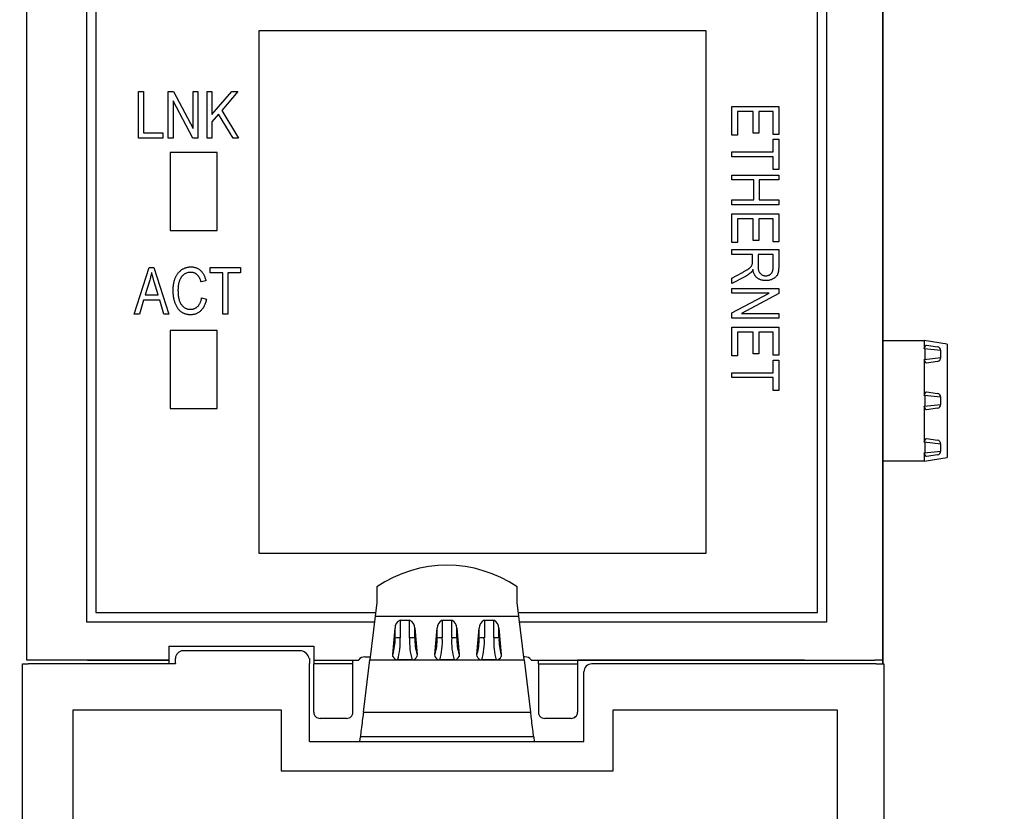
# Model space of a CAD drawing. Extents: x 909.4 to 931.4, y -8.5 to 8.5.
# Tile 15 of 31: x 921.6 to 922.9, y -2.3 to -1.3. Entities that reach past the tile are written whole.
import ezdxf

# ---------------------------------------------------------------- set-up
doc = ezdxf.new("R2010")
doc.units = 0
doc.header["$LTSCALE"] = 4
doc.header["$MEASUREMENT"] = 0
doc.layers.get('0').update_dxf_attribs({"linetype": 'CONTINUOUS'})
doc.layers.get('DEFPOINTS').update_dxf_attribs({"linetype": 'CONTINUOUS'})
doc.layers.add('DIMENSIONS', color=140, linetype='CONTINUOUS')
doc.styles.get("Standard").update_dxf_attribs({"font": 'romans.shx'})
doc.dimstyles.get("Standard").update_dxf_attribs({"dimtxt": 0.1875, "dimasz": 0.25, "dimexe": 0.0625, "dimexo": 0.0625, "dimgap": 0.0625, "dimtad": 0, "dimtih": 1, "dimtoh": 1, "dimzin": 0, "dimdsep": 46, "dimtxsty": 'Standard', "dimcen": 0, "dimadec": 0, "dimazin": 0, "dimtfac": 1, "dimtofl": 0, "dimtmove": 0, "dimatfit": 3, "dimfxl": 0, "dimtolj": 1, "dimtzin": 0, "dimarcsym": 0})

# ---------------------------------------------------------------- blocks, each defined once
blk = doc.blocks.new('*D3')
at = {"layer": 'DEFPOINTS', "color": 0}
for p in [(921.5246, 0.6898), (920.5408, -3.5563), (923.7191, -3.5563)]:
    blk.add_point(p, dxfattribs=at)
at = {"layer": 'DIMENSIONS', "color": 0, "lineweight": -2}
for p, q in [((921.5871, 0.6898), (923.7816, 0.6898)), ((923.7191, 0.4398), (923.7191, -1.0716)), ((923.7191, -3.3063), (923.7191, -1.7948)), ((920.6033, -3.5563), (923.7816, -3.5563))]:
    blk.add_line(p, q, dxfattribs=at)
at = {"layer": 'DIMENSIONS', "color": 0}
for points in [[(923.6774, 0.4398), (923.7608, 0.4398), (923.7191, 0.6898)], [(923.6774, -3.3063), (923.7608, -3.3063), (923.7191, -3.5563)]]:
    blk.add_solid(points, dxfattribs=at)
at = {"layer": 'DIMENSIONS', "color": 0, "char_height": 0.1875, "attachment_point": 5}
for s, insert in [('\\A1;4.25', (923.7191, -1.277)), ('\\A1;[107.9]', (923.7191, -1.6386))]:
    blk.add_mtext(s, dxfattribs=dict(at, insert=insert))

msp = doc.modelspace()

# ---------------------------------------------------------------- linework, layer by layer
for p, q in [((921.6453, -2.0995), (921.6453, 0.3216)), ((921.7213, -2.0517), (921.7213, 0.3146)), ((921.7326, 0.314), (921.7326, -2.0395)), ((922.6448, -2.0395), (922.6448, 0.314)), ((922.6562, 0.3146), (922.6562, -2.0517)), ((922.7268, -0.2481), (922.7268, -2.0995)), ((922.727, -0.4718), (922.727, -2.1045)), ((922.5038, -1.3041), (921.9385, -1.3041)), ((921.9385, -1.3041), (921.9385, -1.9643)), ((922.5038, -1.9643), (922.5038, -1.3041)), ((921.7866, -1.4396), (921.7866, -1.3805)), ((921.7866, -1.3805), (921.7927, -1.3805)), ((921.7927, -1.3805), (921.7927, -1.4327)), ((921.8242, -1.4396), (921.8242, -1.3805)), ((921.8242, -1.3805), (921.8307, -1.3805)), ((921.8307, -1.3805), (921.8556, -1.4276)), ((921.8556, -1.4276), (921.8556, -1.3805)), ((921.8556, -1.3805), (921.8617, -1.3805)), ((921.8617, -1.3805), (921.8617, -1.4396)), ((921.8733, -1.4396), (921.8733, -1.3805)), ((921.8733, -1.3805), (921.8794, -1.3805)), ((921.8794, -1.4099), (921.9044, -1.3805)), ((921.8794, -1.3805), (921.8794, -1.4099)), ((921.9122, -1.3805), (921.8919, -1.4045)), ((921.9044, -1.3805), (921.9122, -1.3805)), ((921.8552, -1.4396), (921.8303, -1.3926)), ((921.8303, -1.3926), (921.8303, -1.4396)), ((921.8919, -1.4045), (921.9131, -1.4396)), ((922.5365, -1.3996), (922.5956, -1.3996)), ((922.5365, -1.4357), (922.5365, -1.3996)), ((922.5634, -1.4058), (922.5434, -1.4058)), ((922.5434, -1.4058), (922.5434, -1.4357)), ((922.5634, -1.4334), (922.5634, -1.4058)), ((922.5887, -1.4058), (922.5703, -1.4058)), ((922.5703, -1.4058), (922.5703, -1.4334)), ((922.5887, -1.4349), (922.5887, -1.4058)), ((922.5956, -1.3996), (922.5956, -1.4349)), ((921.8877, -1.4093), (921.8794, -1.4191)), ((921.9061, -1.4396), (921.8877, -1.4093)), ((921.8794, -1.4191), (921.8794, -1.4396)), ((921.8173, -1.4396), (921.7866, -1.4396)), ((921.7927, -1.4327), (921.8173, -1.4327)), ((921.8173, -1.4327), (921.8173, -1.4396)), ((921.8303, -1.4396), (921.8242, -1.4396)), ((921.8617, -1.4396), (921.8552, -1.4396)), ((921.8794, -1.4396), (921.8733, -1.4396)), ((921.9131, -1.4396), (921.9061, -1.4396)), ((922.5434, -1.4357), (922.5365, -1.4357)), ((922.5703, -1.4334), (922.5634, -1.4334)), ((922.5956, -1.4349), (922.5887, -1.4349)), ((922.5887, -1.441), (922.5956, -1.441)), ((922.5887, -1.4571), (922.5887, -1.441)), ((922.5956, -1.441), (922.5956, -1.4794)), ((921.8267, -1.4579), (921.8267, -1.5563)), ((921.8858, -1.4579), (921.8267, -1.4579)), ((921.8858, -1.5563), (921.8858, -1.4579)), ((922.5365, -1.4633), (922.5365, -1.4571)), ((922.5365, -1.4571), (922.5887, -1.4571)), ((922.5887, -1.4633), (922.5365, -1.4633)), ((922.5887, -1.4794), (922.5887, -1.4633)), ((922.5956, -1.4794), (922.5887, -1.4794)), ((922.5365, -1.4863), (922.5956, -1.4863)), ((922.5365, -1.4924), (922.5365, -1.4863)), ((922.5641, -1.4924), (922.5365, -1.4924)), ((922.5641, -1.5177), (922.5641, -1.4924)), ((922.5956, -1.4924), (922.571, -1.4924)), ((922.571, -1.4924), (922.571, -1.5177)), ((922.5956, -1.4863), (922.5956, -1.4924)), ((922.5365, -1.5239), (922.5365, -1.5177)), ((922.5365, -1.5177), (922.5641, -1.5177)), ((922.571, -1.5177), (922.5956, -1.5177)), ((922.5956, -1.5177), (922.5956, -1.5239)), ((922.5956, -1.5239), (922.5365, -1.5239)), ((922.5365, -1.5354), (922.5956, -1.5354)), ((922.5365, -1.5714), (922.5365, -1.5354)), ((922.5634, -1.5415), (922.5434, -1.5415)), ((922.5434, -1.5415), (922.5434, -1.5714)), ((922.5634, -1.5691), (922.5634, -1.5415)), ((922.5887, -1.5415), (922.5703, -1.5415)), ((922.5703, -1.5415), (922.5703, -1.5691)), ((922.5887, -1.5707), (922.5887, -1.5415)), ((922.5956, -1.5354), (922.5956, -1.5707)), ((921.8267, -1.5563), (921.8858, -1.5563)), ((922.5434, -1.5714), (922.5365, -1.5714)), ((922.5703, -1.5691), (922.5634, -1.5691)), ((922.5956, -1.5707), (922.5887, -1.5707)), ((922.5365, -1.5806), (922.5956, -1.5806)), ((922.5365, -1.5868), (922.5365, -1.5806)), ((922.5626, -1.5868), (922.5365, -1.5868)), ((922.5626, -1.5946), (922.5626, -1.5868)), ((922.5887, -1.5868), (922.5695, -1.5868)), ((922.5695, -1.5868), (922.5695, -1.6011)), ((922.5887, -1.6027), (922.5887, -1.5868)), ((922.5956, -1.5806), (922.5956, -1.6023)), ((921.7812, -1.6622), (921.8001, -1.6031)), ((921.8001, -1.6031), (921.8061, -1.6031)), ((921.8061, -1.6031), (921.8249, -1.6622)), ((921.8771, -1.61), (921.8771, -1.6031)), ((921.8771, -1.6031), (921.9154, -1.6031)), ((921.9154, -1.6031), (921.9154, -1.61)), ((921.8932, -1.61), (921.8771, -1.61)), ((921.8932, -1.6622), (921.8932, -1.61)), ((921.9154, -1.61), (921.8993, -1.61)), ((921.8993, -1.61), (921.8993, -1.6622)), ((922.5365, -1.6166), (922.5492, -1.6098)), ((922.5527, -1.6149), (922.5365, -1.6236)), ((922.5365, -1.6236), (922.5365, -1.6166)), ((921.8003, -1.6204), (921.7948, -1.6376)), ((921.8114, -1.6376), (921.8064, -1.6214)), ((921.8717, -1.62), (921.8656, -1.6215)), ((922.5365, -1.6297), (922.5956, -1.6297)), ((922.5365, -1.6358), (922.5365, -1.6297)), ((922.5956, -1.6297), (922.5956, -1.6362)), ((921.7948, -1.6376), (921.8114, -1.6376)), ((921.8663, -1.6415), (921.8725, -1.643)), ((922.5365, -1.6607), (922.5835, -1.6358)), ((922.5835, -1.6358), (922.5365, -1.6358)), ((922.5956, -1.6362), (922.5485, -1.6612)), ((921.7928, -1.6445), (921.7876, -1.6622)), ((921.8134, -1.6445), (921.7928, -1.6445)), ((921.8186, -1.6622), (921.8134, -1.6445)), ((921.7876, -1.6622), (921.7812, -1.6622)), ((921.8249, -1.6622), (921.8186, -1.6622)), ((921.8993, -1.6622), (921.8932, -1.6622)), ((922.5365, -1.6673), (922.5365, -1.6607)), ((922.5956, -1.6673), (922.5365, -1.6673)), ((922.5485, -1.6612), (922.5956, -1.6612)), ((922.5956, -1.6612), (922.5956, -1.6673)), ((922.5365, -1.6788), (922.5956, -1.6788)), ((922.5365, -1.7148), (922.5365, -1.6788)), ((922.5956, -1.6788), (922.5956, -1.7141)), ((921.8267, -1.6829), (921.8267, -1.7813)), ((921.8858, -1.6829), (921.8267, -1.6829)), ((921.8858, -1.7813), (921.8858, -1.6829)), ((922.5634, -1.6849), (922.5434, -1.6849)), ((922.5434, -1.6849), (922.5434, -1.7148)), ((922.5634, -1.7125), (922.5634, -1.6849)), ((922.5887, -1.6849), (922.5703, -1.6849)), ((922.5703, -1.6849), (922.5703, -1.7125)), ((922.5887, -1.7141), (922.5887, -1.6849)), ((922.727, -1.6956), (922.7795, -1.6956)), ((922.8083, -1.7), (922.7795, -1.6956)), ((922.7795, -1.6956), (922.7795, -1.7059)), ((922.7795, -1.7059), (922.7814, -1.7015)), ((922.7814, -1.7015), (922.7824, -1.7013)), ((922.7824, -1.7013), (922.7962, -1.7034)), ((922.8083, -1.7), (922.8083, -1.8435)), ((922.5434, -1.7148), (922.5365, -1.7148)), ((922.5703, -1.7125), (922.5634, -1.7125)), ((922.5956, -1.7141), (922.5887, -1.7141)), ((922.8004, -1.7083), (922.7795, -1.7059)), ((922.7795, -1.7195), (922.8004, -1.7171)), ((922.7807, -1.7194), (922.7807, -1.706)), ((922.8004, -1.7171), (922.8004, -1.7083)), ((922.5887, -1.7363), (922.5887, -1.7202)), ((922.5887, -1.7202), (922.5956, -1.7202)), ((922.5956, -1.7202), (922.5956, -1.7586)), ((922.7795, -1.7195), (922.7795, -1.7649)), ((922.7814, -1.7239), (922.7795, -1.7195)), ((922.7824, -1.7241), (922.7814, -1.7239)), ((922.7962, -1.722), (922.7824, -1.7241)), ((922.5365, -1.7363), (922.5887, -1.7363)), ((922.5365, -1.7424), (922.5365, -1.7363)), ((922.5887, -1.7424), (922.5365, -1.7424)), ((922.5887, -1.7586), (922.5887, -1.7424)), ((922.5956, -1.7586), (922.5887, -1.7586)), ((922.7795, -1.7649), (922.7814, -1.7605)), ((922.8004, -1.7673), (922.7795, -1.7649)), ((922.7807, -1.7784), (922.7807, -1.7651)), ((922.7814, -1.7605), (922.7824, -1.7604)), ((922.7824, -1.7604), (922.7962, -1.7625)), ((922.7795, -1.7786), (922.8004, -1.7762)), ((922.7795, -1.7786), (922.7795, -1.824)), ((922.7814, -1.783), (922.7795, -1.7786)), ((922.8004, -1.7762), (922.8004, -1.7673)), ((922.8004, -1.7762), (922.8004, -1.7673)), ((921.8267, -1.7813), (921.8858, -1.7813)), ((922.7824, -1.7831), (922.7814, -1.783)), ((922.7962, -1.781), (922.7824, -1.7831)), ((922.7795, -1.824), (922.7814, -1.8196)), ((922.8004, -1.8264), (922.7795, -1.824)), ((922.7807, -1.8375), (922.7807, -1.8241)), ((922.7814, -1.8196), (922.7824, -1.8194)), ((922.7824, -1.8194), (922.7962, -1.8215)), ((922.8004, -1.8352), (922.8004, -1.8264)), ((922.8004, -1.8352), (922.8004, -1.8264)), ((922.7795, -1.8376), (922.8004, -1.8352)), ((922.7795, -1.8376), (922.7795, -1.8479)), ((922.7814, -1.8421), (922.7795, -1.8376)), ((922.7962, -1.8401), (922.7824, -1.8422)), ((922.7795, -1.8479), (922.727, -1.8479)), ((922.7795, -1.8479), (922.8083, -1.8435)), ((922.7824, -1.8422), (922.7814, -1.8421)), ((921.9385, -1.9643), (922.5038, -1.9643)), ((922.0878, -2.007), (922.0878, -2.0267)), ((922.2651, -2.0267), (922.2651, -2.007)), ((922.0878, -2.0267), (922.0856, -2.0442)), ((922.2672, -2.0442), (922.2651, -2.0267)), ((921.7326, -2.0395), (922.0862, -2.0395)), ((922.2667, -2.0395), (922.6448, -2.0395)), ((922.0847, -2.0517), (921.7213, -2.0517)), ((922.0856, -2.0442), (922.0789, -2.0994)), ((922.0856, -2.0442), (922.2672, -2.0442)), ((922.1173, -2.0492), (922.1173, -2.0715)), ((922.1173, -2.0492), (922.1292, -2.0492)), ((922.1292, -2.0715), (922.1292, -2.0492)), ((922.1705, -2.0492), (922.1705, -2.0715)), ((922.1705, -2.0492), (922.1824, -2.0492)), ((922.1824, -2.0715), (922.1824, -2.0492)), ((922.2236, -2.0492), (922.2236, -2.0715)), ((922.2236, -2.0492), (922.2355, -2.0492)), ((922.2355, -2.0715), (922.2355, -2.0492)), ((922.274, -2.0994), (922.2672, -2.0442)), ((922.6562, -2.0517), (922.2682, -2.0517)), ((922.1079, -2.0926), (922.1108, -2.0593)), ((922.1108, -2.0718), (922.1108, -2.0593)), ((922.1358, -2.0593), (922.1386, -2.0926)), ((922.1358, -2.0718), (922.1358, -2.0593)), ((922.1611, -2.0926), (922.1639, -2.0593)), ((922.1639, -2.0718), (922.1639, -2.0593)), ((922.189, -2.0593), (922.1918, -2.0926)), ((922.189, -2.0718), (922.189, -2.0593)), ((922.2142, -2.0926), (922.2171, -2.0593)), ((922.2171, -2.0718), (922.2171, -2.0593)), ((922.2421, -2.0593), (922.2449, -2.0926)), ((922.2421, -2.0718), (922.2421, -2.0593)), ((921.825, -2.0819), (922.0082, -2.0819)), ((921.825, -2.0819), (921.825, -2.0995)), ((921.9926, -2.0878), (921.843, -2.0878)), ((922.0082, -2.0819), (922.0082, -2.0995)), ((921.6551, -2.0995), (921.6453, -2.0995)), ((921.825, -2.0995), (921.6551, -2.0995)), ((921.722, -2.0995), (921.825, -2.0995)), ((921.825, -2.0995), (921.825, -2.1045)), ((921.8332, -2.1039), (921.8332, -2.0977)), ((922.0025, -2.0977), (922.0025, -2.1039)), ((922.0082, -2.0995), (922.0648, -2.0995)), ((922.0082, -2.0995), (922.0082, -2.1045)), ((922.0574, -2.1045), (922.0574, -2.0995)), ((922.0574, -2.1655), (922.0574, -2.0995)), ((922.0707, -2.1654), (922.0789, -2.0994)), ((922.0726, -2.0956), (922.0793, -2.0956)), ((922.274, -2.0995), (922.0789, -2.0995)), ((922.1081, -2.0949), (922.1079, -2.0926)), ((922.1143, -2.0994), (922.1141, -2.0995)), ((922.1325, -2.0995), (922.1141, -2.0995)), ((922.1323, -2.0994), (922.1143, -2.0994)), ((922.1325, -2.0995), (922.1323, -2.0994)), ((922.1386, -2.0926), (922.1385, -2.0949)), ((922.1613, -2.0949), (922.1611, -2.0926)), ((922.1675, -2.0994), (922.1672, -2.0995)), ((922.1857, -2.0995), (922.1672, -2.0995)), ((922.1854, -2.0994), (922.1675, -2.0994)), ((922.1857, -2.0995), (922.1854, -2.0994)), ((922.1918, -2.0926), (922.1916, -2.0949)), ((922.2144, -2.0949), (922.2142, -2.0926)), ((922.2206, -2.0994), (922.2204, -2.0995)), ((922.2388, -2.0995), (922.2204, -2.0995)), ((922.2386, -2.0994), (922.2206, -2.0994)), ((922.2388, -2.0995), (922.2386, -2.0994)), ((922.2449, -2.0926), (922.2448, -2.0949)), ((922.2749, -2.0956), (922.2736, -2.0956)), ((922.274, -2.0994), (922.2821, -2.1654)), ((922.2827, -2.0995), (922.717, -2.0995)), ((922.292, -2.1045), (922.292, -2.0995)), ((922.3412, -2.0995), (922.3412, -2.1045)), ((922.6281, -2.0995), (922.3412, -2.0995)), ((922.7268, -2.0995), (922.717, -2.0995)), ((922.7268, -2.0995), (922.7268, -2.1045)), ((921.6398, -3.1888), (921.6398, -2.1045)), ((921.6398, -2.1045), (921.6469, -2.1045)), ((921.6567, -2.1045), (921.6469, -2.1045)), ((921.8332, -2.1045), (921.6567, -2.1045)), ((921.8332, -2.1039), (921.8332, -2.1045)), ((922.0025, -2.2026), (922.0025, -2.1039)), ((922.0574, -2.1045), (922.0082, -2.1045)), ((922.0082, -2.1655), (922.0082, -2.1045)), ((922.0574, -2.1655), (922.0574, -2.1045)), ((922.292, -2.1045), (922.3412, -2.1045)), ((922.292, -2.1045), (922.292, -2.1655)), ((922.3412, -2.1045), (922.3412, -2.1655)), ((922.3494, -2.2026), (922.3494, -2.1143)), ((922.7186, -2.1045), (922.3593, -2.1045)), ((922.7186, -2.1045), (922.7284, -2.1045)), ((922.7284, -2.1045), (922.7284, -2.5869)), ((921.7038, -2.1626), (921.9668, -2.1626)), ((921.7038, -3.1307), (921.7038, -2.1626)), ((921.9668, -2.1626), (921.9668, -2.2397)), ((922.0714, -2.1543), (922.0721, -2.1543)), ((922.3864, -2.1626), (922.6694, -2.1626)), ((922.3864, -2.2397), (922.3864, -2.1626)), ((922.6694, -2.1626), (922.6694, -3.1307)), ((922.0495, -2.1733), (922.0161, -2.1733)), ((922.0707, -2.1654), (922.2821, -2.1654)), ((922.3333, -2.1733), (922.2999, -2.1733)), ((922.0662, -2.2026), (922.0669, -2.1966)), ((922.286, -2.1966), (922.0669, -2.1966)), ((922.286, -2.1966), (922.2867, -2.2026)), ((922.0025, -2.2026), (922.3494, -2.2026)), ((921.9668, -2.2397), (922.3864, -2.2397))]:
    msp.add_line(p, q)
at = {"flags": 128}
for points in [[(922.0707, -2.1654), (922.0707, -2.1662), (922.0705, -2.1675), (922.0703, -2.1692), (922.07, -2.1712), (922.0697, -2.1736), (922.0694, -2.1763), (922.0691, -2.1791), (922.0687, -2.1819), (922.0684, -2.1848), (922.068, -2.1875), (922.0677, -2.1899), (922.0675, -2.1921), (922.0672, -2.1939), (922.0671, -2.1953), (922.067, -2.1962), (922.0669, -2.1966)], [(922.286, -2.1966), (922.2859, -2.1962), (922.2858, -2.1953), (922.2856, -2.1939), (922.2854, -2.1921), (922.2851, -2.1899), (922.2848, -2.1875), (922.2845, -2.1848), (922.2842, -2.1819), (922.2838, -2.1791), (922.2835, -2.1763), (922.2831, -2.1736), (922.2828, -2.1712), (922.2826, -2.1692), (922.2824, -2.1675), (922.2822, -2.1662), (922.2821, -2.1654)]]:
    msp.add_lwpolyline(points, dxfattribs=at)
for centre, radius, start, end in [((922.7955, -1.7083), 0.00492, 0, 81.3831), ((922.7955, -1.7171), 0.00492, 278.6178, 0), ((922.7955, -1.7673), 0.00492, 0, 81.3831), ((922.7955, -1.7762), 0.00492, 278.6178, 0), ((922.7955, -1.8264), 0.00492, 0, 81.3831), ((922.7955, -1.8352), 0.00492, 278.6178, 0), ((922.1764, -2.1372), 0.1575, 55.737, 124.263), ((922.1208, -2.0587), 0.0101, 110.3669, 183.337), ((922.125, -2.0592), 0.0108, 359.3651, 66.9305), ((922.174, -2.0587), 0.0101, 110.3669, 183.337), ((922.1782, -2.0592), 0.0108, 359.3651, 66.9305), ((922.2271, -2.0587), 0.0101, 110.3669, 183.337), ((922.2313, -2.0592), 0.0108, 359.3651, 66.9305), ((922.0507, -2.0742), 0.0601, 342.1767, 2.3113), ((922.116, -2.1164), 0.0449, 88.3053, 96.7063), ((922.0333, -2.0759), 0.0841, 343.6987, 2.9701), ((922.217, -2.0761), 0.0879, 176.9916, 195.368), ((922.1306, -2.1164), 0.0449, 83.2935, 91.6948), ((922.1983, -2.0739), 0.0625, 178.0792, 197.4327), ((922.1039, -2.0742), 0.0601, 342.1767, 2.3113), ((922.1692, -2.1164), 0.0449, 88.3053, 96.7063), ((922.0865, -2.0759), 0.0841, 343.6987, 2.9701), ((922.2701, -2.0761), 0.0879, 176.9916, 195.368), ((922.1837, -2.1164), 0.0449, 83.2935, 91.6948), ((922.2514, -2.0739), 0.0625, 178.0792, 197.4327), ((922.157, -2.0742), 0.0601, 342.1767, 2.3113), ((922.2223, -2.1164), 0.0449, 88.3053, 96.7063), ((922.1396, -2.0759), 0.0841, 343.6987, 2.9701), ((922.3233, -2.0761), 0.0879, 176.9916, 195.368), ((922.2369, -2.1164), 0.0449, 83.2935, 91.6948), ((922.3046, -2.0739), 0.0625, 178.0792, 197.4327), ((921.8434, -2.098), 0.0102, 92.1737, 177.8301), ((921.9889, -2.1013), 0.014, 15.0261, 74.6593), ((922.0719, -2.104), 0.00846, 85.2758, 147.2769), ((922.1144, -2.0928), 0.00664, 198.5917, 269.3064), ((922.1322, -2.0928), 0.00664, 270.6936, 341.4083), ((922.1675, -2.0928), 0.00664, 198.5917, 269.3064), ((922.1853, -2.0928), 0.00664, 270.6936, 341.4083), ((922.2207, -2.0928), 0.00664, 198.5917, 269.3064), ((922.2385, -2.0928), 0.00664, 270.6936, 341.4083), ((922.2756, -2.104), 0.00846, 32.7231, 94.7243), ((922.3593, -2.1143), 0.00984, 90, 180), ((922.0158, -2.1657), 0.00764, 178.1816, 271.8184), ((922.0498, -2.1657), 0.00764, 268.1816, 1.8184), ((922.2996, -2.1657), 0.00764, 178.1816, 271.8184), ((922.3336, -2.1657), 0.00764, 268.1816, 1.8184)]:
    msp.add_arc(centre, radius, start, end)
for centre, major_axis, start_param, end_param in [((921.843, -1.8606), (0.0098, 0.2373), 3.094809, 3.099945), ((921.9926, -1.8606), (-0.0098, 0.2373), 3.18324, 3.188376)]:
    msp.add_ellipse(centre, major_axis=major_axis, ratio=0.001727, start_param=start_param, end_param=end_param)
for points, knots in [([(921.8303, -1.6323), (921.8303, -1.6315), (921.8303, -1.6299), (921.8305, -1.6276), (921.8307, -1.6254), (921.831, -1.6233), (921.8315, -1.6213), (921.832, -1.6194), (921.8326, -1.6176), (921.8333, -1.6159), (921.8341, -1.6143), (921.8349, -1.6127), (921.8358, -1.6113), (921.8368, -1.61), (921.8379, -1.6088), (921.839, -1.6077), (921.8402, -1.6067), (921.8414, -1.6058), (921.8427, -1.605), (921.8441, -1.6043), (921.8454, -1.6037), (921.8469, -1.6032), (921.8483, -1.6028), (921.8498, -1.6026), (921.8513, -1.6024), (921.8524, -1.6024), (921.8529, -1.6024)], [0, 0, 0, 0, 0.056459, 0.110733, 0.162901, 0.213426, 0.26207, 0.309027, 0.354373, 0.398738, 0.441578, 0.483058, 0.523312, 0.562426, 0.600616, 0.63791, 0.674924, 0.711646, 0.748122, 0.783826, 0.819463, 0.854983, 0.890593, 0.926496, 0.962921, 1, 1, 1, 1]), ([(921.8529, -1.6024), (921.8534, -1.6024), (921.8546, -1.6024), (921.8562, -1.6026), (921.8578, -1.603), (921.8593, -1.6034), (921.8608, -1.6041), (921.8622, -1.6049), (921.8635, -1.6058), (921.8648, -1.6068), (921.866, -1.608), (921.8671, -1.6093), (921.8681, -1.6108), (921.869, -1.6124), (921.8698, -1.6141), (921.8706, -1.6159), (921.8712, -1.6179), (921.8715, -1.6193), (921.8717, -1.62)], [0, 0, 0, 0, 0.060577, 0.118994, 0.176689, 0.233034, 0.289727, 0.346194, 0.403531, 0.46225, 0.522226, 0.583346, 0.646127, 0.710893, 0.778382, 0.848981, 0.922573, 1, 1, 1, 1]), ([(922.5492, -1.6098), (922.5498, -1.6095), (922.5509, -1.6089), (922.5525, -1.6079), (922.5539, -1.6071), (922.5552, -1.6063), (922.5564, -1.6056), (922.5573, -1.605), (922.5581, -1.6044), (922.559, -1.6037), (922.5598, -1.6028), (922.5607, -1.6019), (922.5614, -1.6009), (922.5619, -1.5999), (922.5622, -1.5988), (922.5624, -1.5976), (922.5626, -1.5961), (922.5626, -1.5951), (922.5626, -1.5946)], [0, 0, 0, 0, 0.092721, 0.177353, 0.254395, 0.323866, 0.385032, 0.438537, 0.484284, 0.522602, 0.588857, 0.648636, 0.702597, 0.751891, 0.802262, 0.860196, 0.925565, 1, 1, 1, 1]), ([(922.5695, -1.6011), (922.5695, -1.6019), (922.5696, -1.6033), (922.5697, -1.6052), (922.5701, -1.6069), (922.5705, -1.6083), (922.5712, -1.6095), (922.5719, -1.6105), (922.5729, -1.6114), (922.5739, -1.6122), (922.5751, -1.6128), (922.5764, -1.6133), (922.5778, -1.6136), (922.5788, -1.6136), (922.5793, -1.6136)], [0, 0, 0, 0, 0.122731, 0.23001, 0.322727, 0.402617, 0.474696, 0.545776, 0.617042, 0.690118, 0.764853, 0.840549, 0.918311, 1, 1, 1, 1]), ([(922.5956, -1.6023), (922.5956, -1.6029), (922.5956, -1.6039), (922.5955, -1.6055), (922.5954, -1.6069), (922.5952, -1.6082), (922.5949, -1.6094), (922.5947, -1.6105), (922.5943, -1.6115), (922.5938, -1.6126), (922.593, -1.6139), (922.5917, -1.6154), (922.5901, -1.6166), (922.5883, -1.6177), (922.5863, -1.6186), (922.5841, -1.6193), (922.5818, -1.6197), (922.5801, -1.6197), (922.5793, -1.6197)], [0, 0, 0, 0, 0.059861, 0.115868, 0.16808, 0.216151, 0.261134, 0.301829, 0.339685, 0.374289, 0.440838, 0.50923, 0.581285, 0.658765, 0.739723, 0.822664, 0.908998, 1, 1, 1, 1]), ([(922.5793, -1.6136), (922.5796, -1.6136), (922.5803, -1.6136), (922.5813, -1.6135), (922.5823, -1.6132), (922.5832, -1.6129), (922.584, -1.6125), (922.5848, -1.6121), (922.5855, -1.6115), (922.5862, -1.6109), (922.5868, -1.6101), (922.5873, -1.6093), (922.5877, -1.6084), (922.5881, -1.6075), (922.5883, -1.6064), (922.5885, -1.6052), (922.5887, -1.604), (922.5887, -1.6032), (922.5887, -1.6027)], [0, 0, 0, 0, 0.065329, 0.12736, 0.186775, 0.244747, 0.30052, 0.356105, 0.411419, 0.467428, 0.524233, 0.58323, 0.643574, 0.707602, 0.774118, 0.844887, 0.920041, 1, 1, 1, 1]), ([(921.8031, -1.6093), (921.8029, -1.6102), (921.8026, -1.6121), (921.8019, -1.6149), (921.8012, -1.6177), (921.8006, -1.6195), (921.8003, -1.6204)], [0, 0, 0, 0, 0.248875, 0.49742, 0.747941, 1, 1, 1, 1]), ([(921.8064, -1.6214), (921.8062, -1.6208), (921.8059, -1.6196), (921.8054, -1.6179), (921.8049, -1.6162), (921.8045, -1.6147), (921.8041, -1.6132), (921.8037, -1.6118), (921.8034, -1.6105), (921.8032, -1.6097), (921.8031, -1.6093)], [0, 0, 0, 0, 0.151074, 0.29495, 0.430719, 0.55996, 0.681357, 0.794418, 0.901243, 1, 1, 1, 1]), ([(921.8526, -1.6093), (921.8518, -1.6093), (921.8503, -1.6093), (921.8481, -1.6098), (921.8461, -1.6106), (921.8445, -1.6115), (921.8433, -1.6123), (921.8425, -1.6131), (921.8418, -1.6139), (921.841, -1.6148), (921.8403, -1.6158), (921.8397, -1.6169), (921.8391, -1.618), (921.8385, -1.6193), (921.8381, -1.6206), (921.8376, -1.622), (921.8372, -1.6235), (921.8369, -1.6251), (921.8367, -1.6268), (921.8366, -1.6285), (921.8365, -1.6304), (921.8364, -1.6316), (921.8364, -1.6323)], [0, 0, 0, 0, 0.0738595, 0.1441256, 0.2122889, 0.2798376, 0.3138511, 0.3489089, 0.3842001, 0.4207362, 0.459004, 0.4984771, 0.5393842, 0.5823617, 0.6270819, 0.6733453, 0.7220173, 0.7727906, 0.8258111, 0.8812416, 0.9395209, 1, 1, 1, 1]), ([(921.8656, -1.6215), (921.8654, -1.621), (921.8652, -1.6201), (921.8647, -1.6187), (921.8642, -1.6174), (921.8636, -1.6162), (921.863, -1.6151), (921.8623, -1.6141), (921.8615, -1.6131), (921.8607, -1.6123), (921.8599, -1.6116), (921.859, -1.611), (921.8581, -1.6104), (921.8571, -1.61), (921.856, -1.6097), (921.855, -1.6094), (921.8538, -1.6093), (921.853, -1.6093), (921.8526, -1.6093)], [0, 0, 0, 0, 0.079677, 0.155394, 0.227356, 0.295804, 0.361322, 0.423963, 0.484099, 0.542574, 0.598999, 0.654809, 0.710609, 0.765871, 0.822268, 0.87916, 0.93886, 1, 1, 1, 1]), ([(922.5602, -1.6098), (922.5597, -1.6103), (922.5585, -1.6112), (922.5566, -1.6125), (922.5547, -1.6138), (922.5534, -1.6146), (922.5527, -1.6149)], [0, 0, 0, 0, 0.245563, 0.493888, 0.744613, 1, 1, 1, 1]), ([(922.563, -1.6059), (922.5628, -1.6063), (922.5623, -1.6071), (922.5617, -1.6081), (922.561, -1.609), (922.5605, -1.6095), (922.5602, -1.6098)], [0, 0, 0, 0, 0.289744, 0.549459, 0.788118, 1, 1, 1, 1]), ([(922.5793, -1.6197), (922.5788, -1.6197), (922.5777, -1.6197), (922.5761, -1.6195), (922.5746, -1.6193), (922.5732, -1.6189), (922.5718, -1.6184), (922.5706, -1.6178), (922.5694, -1.617), (922.5683, -1.6162), (922.5673, -1.6153), (922.5664, -1.6142), (922.5656, -1.6131), (922.5649, -1.6119), (922.5642, -1.6105), (922.5637, -1.6091), (922.5633, -1.6075), (922.5631, -1.6065), (922.563, -1.6059)], [0, 0, 0, 0, 0.070124, 0.136973, 0.201515, 0.263247, 0.323812, 0.382633, 0.440984, 0.498977, 0.557187, 0.615133, 0.67446, 0.734991, 0.797237, 0.861968, 0.929489, 1, 1, 1, 1]), ([(921.8523, -1.6629), (921.8518, -1.6629), (921.8507, -1.6629), (921.8492, -1.6628), (921.8476, -1.6625), (921.8462, -1.6621), (921.8448, -1.6617), (921.8435, -1.6611), (921.8422, -1.6605), (921.841, -1.6597), (921.8398, -1.6588), (921.8387, -1.6578), (921.8377, -1.6567), (921.8367, -1.6554), (921.8357, -1.6541), (921.8349, -1.6526), (921.834, -1.6509), (921.8333, -1.6492), (921.8326, -1.6474), (921.832, -1.6455), (921.8315, -1.6435), (921.831, -1.6414), (921.8307, -1.6392), (921.8305, -1.637), (921.8303, -1.6346), (921.8303, -1.6331), (921.8303, -1.6323)], [0, 0, 0, 0, 0.038379, 0.075232, 0.111264, 0.146428, 0.18086, 0.214602, 0.248288, 0.282015, 0.316035, 0.350968, 0.38689, 0.424248, 0.463371, 0.504203, 0.546718, 0.591541, 0.637796, 0.68535, 0.733993, 0.783781, 0.835444, 0.888464, 0.943291, 1, 1, 1, 1]), ([(921.8364, -1.6323), (921.8365, -1.6332), (921.8365, -1.6351), (921.8367, -1.6378), (921.837, -1.6403), (921.8375, -1.6426), (921.8381, -1.6448), (921.8388, -1.6467), (921.8397, -1.6485), (921.8407, -1.6501), (921.8418, -1.6515), (921.843, -1.6527), (921.8443, -1.6537), (921.8457, -1.6546), (921.8472, -1.6552), (921.8488, -1.6557), (921.8504, -1.656), (921.8516, -1.656), (921.8521, -1.656)], [0, 0, 0, 0, 0.089819, 0.174211, 0.253473, 0.327581, 0.396753, 0.461867, 0.523272, 0.581809, 0.637433, 0.690872, 0.742291, 0.79266, 0.842917, 0.893696, 0.945669, 1, 1, 1, 1]), ([(921.8521, -1.656), (921.8526, -1.656), (921.8534, -1.656), (921.8547, -1.6558), (921.8559, -1.6556), (921.8571, -1.6552), (921.8582, -1.6546), (921.8593, -1.654), (921.8603, -1.6533), (921.8613, -1.6524), (921.8622, -1.6515), (921.863, -1.6504), (921.8638, -1.6492), (921.8644, -1.6479), (921.865, -1.6464), (921.8656, -1.6449), (921.866, -1.6432), (921.8662, -1.6421), (921.8663, -1.6415)], [0, 0, 0, 0, 0.058003, 0.114301, 0.169873, 0.224842, 0.27981, 0.334841, 0.390971, 0.449162, 0.50836, 0.569529, 0.633225, 0.699446, 0.768694, 0.841816, 0.918985, 1, 1, 1, 1]), ([(921.8725, -1.643), (921.8723, -1.6438), (921.8719, -1.6454), (921.8713, -1.6477), (921.8705, -1.6498), (921.8696, -1.6518), (921.8687, -1.6536), (921.8676, -1.6552), (921.8664, -1.6567), (921.8651, -1.658), (921.8638, -1.6592), (921.8624, -1.6602), (921.8609, -1.661), (921.8593, -1.6617), (921.8577, -1.6623), (921.8559, -1.6627), (921.8542, -1.6629), (921.8529, -1.6629), (921.8523, -1.6629)], [0, 0, 0, 0, 0.080576, 0.15709, 0.229563, 0.298552, 0.364402, 0.427508, 0.488017, 0.547025, 0.604258, 0.660301, 0.715495, 0.770835, 0.82617, 0.882397, 0.940468, 1, 1, 1, 1])]:
    msp.add_open_spline(points, degree=3, knots=knots)

# ---------------------------------------------------------------- dimensions: what is measured, and where the dimension line sits
at = {"layer": 'DIMENSIONS'}
dim = msp.add_linear_dim(base=(923.7191, -3.5563), p1=(921.5246, 0.6898), p2=(920.5408, -3.5563), angle=90, dimstyle='Standard', override={"dimpost": '\\X'}, dxfattribs=at)
dim.commit()
dim.dimension.update_dxf_attribs({"geometry": '*D3', "text_midpoint": (923.7191, -1.4332)})

doc.saveas('drawing.dxf')
